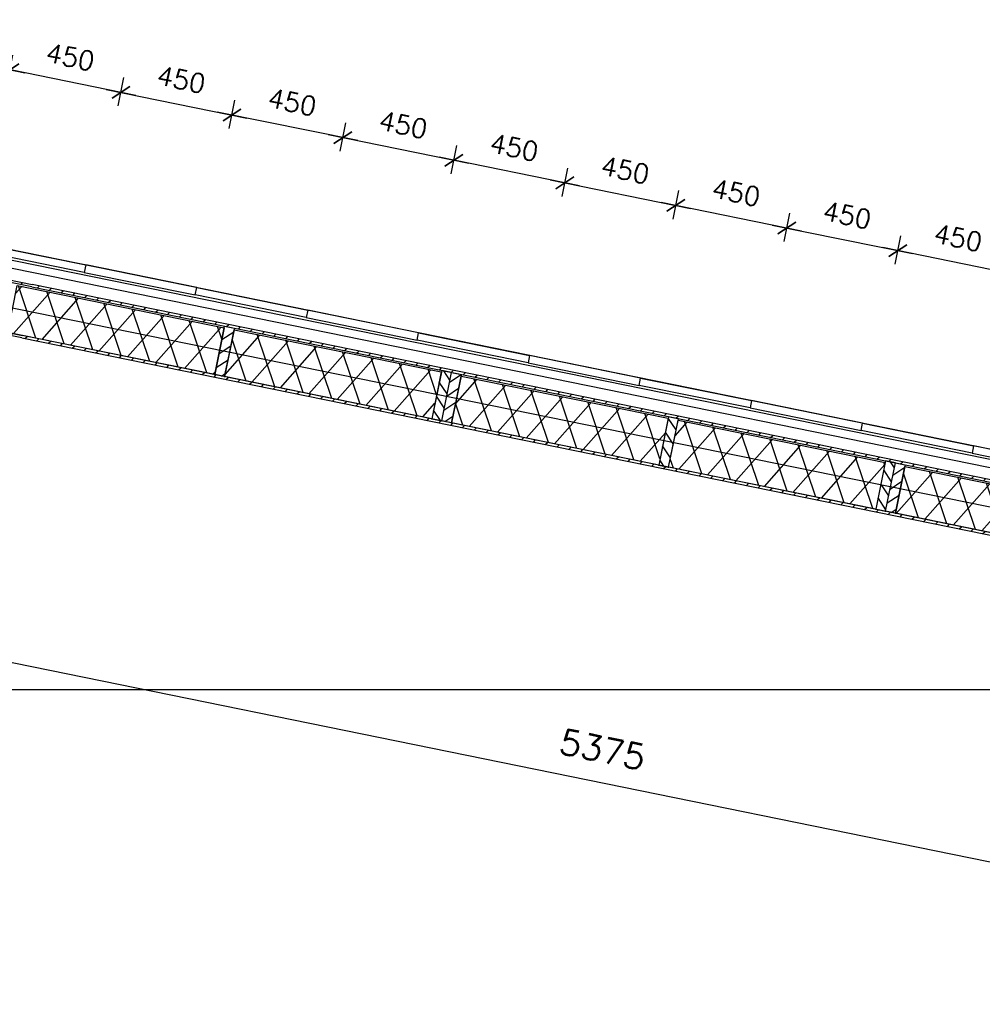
# Model space of a CAD drawing. Extents: x -161991 to 132574, y -998 to 324384.
# Tile 43 of 50: x 32188 to 36013, y 93521 to 97434. Entities that reach past the tile are written whole.
import ezdxf

# ---------------------------------------------------------------- set-up
doc = ezdxf.new("R2010")
doc.units = 0
doc.header["$LTSCALE"] = 50
doc.header["$MEASUREMENT"] = 0
doc.header["$PDSIZE"] = -1
doc.layers.get('0').update_dxf_attribs({"linetype": 'CONTINUOUS'})
doc.layers.get('DEFPOINTS').update_dxf_attribs({"linetype": 'CONTINUOUS'})
for name, color, linetype in [('A--A21--_F-23-', 10, 'CONTINUOUS'), ('A--A25--_F-2--', 9, 'CONTINUOUS'), ('A--A42--_F-23-', 9, 'CONTINUOUS'), ('A--L21--', 3, 'CONTINUOUS'), ('A--L21--_F-2--', 7, 'CONTINUOUS'), ('A--L21A1_BUITENWAND', 1, 'CONTINUOUS'), ('A--L21A2_BUITENWAND', 2, 'CONTINUOUS'), ('A--L25--', 7, 'CONTINUOUS'), ('A--L25--_F-23-', 7, 'CONTINUOUS'), ('A--L42--', 7, 'CONTINUOUS'), ('A--L42--_F-23-', 7, 'CONTINUOUS'), ('A--M$1A-_F123-', 1, 'CONTINUOUS'), ('X--LR---_CP', 7, 'CONTINUOUS')]:
    doc.layers.add(name, color=color, linetype=linetype)
doc.layers.add('bruto vloeroppervlak', color=3, linetype='CONTINUOUS', plot=False)
doc.styles.add('ALFA-0_25', font='ROMANS')
doc.styles.add('HIEMSTRA', font='romans.shx')
doc.dimstyles.get("Standard").update_dxf_attribs({"dimscale": 40, "dimtxt": 2.5, "dimasz": 2, "dimexe": 0.3, "dimexo": 0.3, "dimgap": 2, "dimtad": 1, "dimdec": 0, "dimzin": 0, "dimdsep": 46, "dimtxsty": 'HIEMSTRA', "dimblk1": 'OBLIQUE', "dimblk2": 'OBLIQUE', "dimsah": 1, "dimcen": 0.09, "dimdle": 0.3, "dimclrd": 2, "dimclre": 2, "dimclrt": 3, "dimadec": 0, "dimazin": 0, "dimtfac": 1, "dimtdec": 4, "dimtofl": 0, "dimtmove": 2, "dimatfit": 3, "dimldrblk": 'OBLIQUE', "dimfxl": 0, "dimtvp": 625, "dimtolj": 1, "dimtzin": 0, "dimarcsym": 0})
doc.dimstyles.new('STANDARD$0', dxfattribs={"dimscale": 50, "dimtxt": 2.5, "dimasz": 2, "dimexe": 2, "dimexo": 0, "dimgap": 2, "dimtad": 1, "dimdec": 0, "dimzin": 0, "dimdsep": 46, "dimtxsty": 'ALFA-0_25', "dimblk1": 'OBLIQUE', "dimblk2": 'OBLIQUE', "dimsah": 1, "dimcen": -3, "dimdle": 2, "dimclrd": 1, "dimclre": 1, "dimclrt": 2, "dimadec": 0, "dimazin": 0, "dimtfac": 0.666667, "dimtofl": 0, "dimtmove": 2, "dimatfit": 3, "dimldrblk": 'OBLIQUE', "dimfxl": 0, "dimtvp": 0.833333, "dimtolj": 1, "dimtzin": 0, "dimarcsym": 0})

# ---------------------------------------------------------------- blocks, each defined once
blk = doc.blocks.new('_OBLIQUE')
at = {"color": 0, "linetype": 'ByBlock'}
blk.add_line((-0.5, -0.5), (0.5, 0.5), dxfattribs=at)
blk = doc.blocks.new('*D151')
at = {"color": 2, "linetype": 'ByBlock'}
blk.add_line((31833.5, 94944.8), (37123.8, 93867.2), dxfattribs=at)
at = {"layer": 'DEFPOINTS', "color": 0, "linetype": 'ByBlock'}
for p in [(31845.3, 94942.4), (37112.1, 93869.6), (37112.1, 93869.6)]:
    blk.add_point(p, dxfattribs=at)
at = {"color": 2, "linetype": 'ByBlock', "xscale": 80, "yscale": 80, "zscale": 80}
for p, rotation in [((31845.3, 94942.4), 168.4862903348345), ((37112.1, 93869.6), 348.4862903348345)]:
    blk.add_blockref('_OBLIQUE', p, dxfattribs=dict(at, rotation=rotation))
at = {"color": 3, "linetype": 'ByBlock', "insert": (34504.6, 94533.4), "char_height": 100, "attachment_point": 5, "rotation": 348.4863, "style": 'HIEMSTRA'}
blk.add_mtext('\\A1;5375', dxfattribs=at)
blk = doc.blocks.new('*U432')
at = {"layer": 'A--A42--_F-23-'}
h = blk.add_hatch(dxfattribs=at)
h.set_pattern_fill('ALFALINE', color=256, scale=40, style=0, pattern_type=2)
h.set_pattern_definition([(45, (-41548.18, -94479.5), (-28.284271, 28.284271), [])])
h.paths.add_polyline_path([(0, 0), (5, 4.1), (-9309.8, 1902), (-9310.8, 1897.1), (-9311.8, 1892.2), (-5, -4.1)])
at = {"layer": 'A--L42--_F-23-', "color": 2, "linetype": 'Continuous'}
for points in [[(-9311.8, 1892.2), (-9311.8, 1892.2), (-5, -4.1), (-5, -4.1)], [(5, 4.1), (5, 4.1), (-9309.8, 1902), (-9309.8, 1902)]]:
    blk.add_lwpolyline(points, dxfattribs=at)
blk = doc.blocks.new('*U433')
at = {"layer": 'A--A21--_F-23-'}
h = blk.add_hatch(dxfattribs=at)
h.set_pattern_fill('ALFAISO', color=256, scale=100, angle=348.4825, style=0, pattern_type=2)
h.set_pattern_definition([(48.482, (-9.98, -48.99), (-74.875, 66.285), []), (108.482, (-9.98, -48.99), (-94.842, -31.701), [])])
h.paths.add_polyline_path([(0, 0), (19, 93.1), (841.8, -74.6), (822.8, -167.7), (803.9, -260.8), (-19, -93.1)])
at = {"layer": 'A--L21--_F-2--', "color": 2, "linetype": 'Continuous'}
for points in [[(0, 0), (19, 93.1), (841.8, -74.6), (822.8, -167.7)], [(0, 0), (19, 93.1), (841.8, -74.6), (822.8, -167.7)], [(822.8, -167.7), (803.9, -260.8), (-19, -93.1), (0, 0)], [(822.8, -167.7), (803.9, -260.8), (-19, -93.1), (0, 0)]]:
    blk.add_lwpolyline(points, dxfattribs=at)
blk = doc.blocks.new('*U434')
at = {"layer": 'A--A42--_F-23-'}
h = blk.add_hatch(dxfattribs=at)
h.set_pattern_fill('ALFALINE', color=256, scale=40, style=0, pattern_type=2)
h.set_pattern_definition([(45, (-41342.1, -94311.34), (-28.284271, 28.284271), [])])
h.paths.add_polyline_path([(0, 0), (5, 4.1), (-9143.2, 1867.9), (-9144.2, 1863), (-9145.2, 1858.1), (-5, -4.1)])
at = {"layer": 'A--L42--_F-23-', "color": 2, "linetype": 'Continuous'}
for points in [[(-9145.2, 1858.1), (-9145.2, 1858.1), (-5, -4.1), (-5, -4.1)], [(5, 4.1), (5, 4.1), (-9143.2, 1867.9), (-9143.2, 1867.9)]]:
    blk.add_lwpolyline(points, dxfattribs=at)
blk = doc.blocks.new('*U435')
at = {"layer": 'A--A42--_F-23-'}
h = blk.add_hatch(dxfattribs=at)
h.set_pattern_fill('ALFALINE', color=256, scale=40, style=0, pattern_type=2)
h.set_pattern_definition([(45, (-31698.136, -96486.365), (-28.284271, 28.284271), [])])
h.paths.add_polyline_path([(0, 0), (-3.9, 5.9), (540.3, -104.9), (539.3, -109.8), (538.3, -114.7), (3.9, -5.9)])
at = {"layer": 'A--L42--_F-23-', "color": 2, "linetype": 'Continuous'}
for points in [[(-3.9, 5.9), (-3.9, 5.9), (540.3, -104.9), (540.3, -104.9)], [(538.3, -114.7), (538.3, -114.7), (3.9, -5.9), (3.9, -5.9)]]:
    blk.add_lwpolyline(points, dxfattribs=at)
blk = doc.blocks.new('*U436')
at = {"layer": 'A--A42--_F-23-'}
h = blk.add_hatch(dxfattribs=at)
h.set_pattern_fill('ALFALINE', color=256, scale=40, style=0, pattern_type=2)
h.set_pattern_definition([(45, (-31858.838, -96243.356), (-28.284271, 28.284271), [])])
h.paths.add_polyline_path([(0, 0), (-3.9, 5.9), (340, -64.1), (339, -69), (338.1, -73.9), (3.9, -5.9)])
at = {"layer": 'A--L42--_F-23-', "color": 2, "linetype": 'Continuous'}
for points in [[(-3.9, 5.9), (-3.9, 5.9), (340, -64.1), (340, -64.1)], [(338.1, -73.9), (338.1, -73.9), (3.9, -5.9), (3.9, -5.9)]]:
    blk.add_lwpolyline(points, dxfattribs=at)
blk = doc.blocks.new('NH40_196')
at = {"layer": 'A--A25--_F-2--'}
h = blk.add_hatch(dxfattribs=at)
h.set_pattern_fill('ALFALINE', color=256, scale=40, style=0, pattern_type=2)
h.set_pattern_definition([(45, (-6, 0), (-28.284, 28.284), [])])
h.paths.add_polyline_path([(0, 0), (0, 196), (40, 196), (40, 0)])
at = {"layer": 'A--L25--_F-23-', "color": 2, "linetype": 'Continuous'}
blk.add_lwpolyline([(0, 0), (0, 196), (40, 196), (40, 0)], close=True, dxfattribs=at)
at = {"layer": 'X--LR---_CP'}
for p in [(0, 0), (0, 0), (40, 0)]:
    blk.add_point(p, dxfattribs=at)
blk = doc.blocks.new('*U437')
at = {"layer": 'A--A21--_F-23-'}
h = blk.add_hatch(dxfattribs=at)
h.set_pattern_fill('ALFAISO', color=256, scale=100, angle=168.4901, style=0, pattern_type=2)
h.set_pattern_definition([(228.49, (9.98, 48.99), (74.884, -66.275), []), (288.49, (9.98, 48.99), (94.838, 31.714), [])])
h.paths.add_polyline_path([(0, 0), (-19, -93.1), (-841.8, 74.5), (-822.8, 167.6), (-803.9, 260.6), (19, 93.1)])
at = {"layer": 'A--L21--_F-2--', "color": 2, "linetype": 'Continuous'}
for points in [[(-822.8, 167.6), (-803.9, 260.6), (19, 93.1), (0, 0)], [(-822.8, 167.6), (-803.9, 260.6), (19, 93.1), (0, 0)], [(0, 0), (-19, -93.1), (-841.8, 74.5), (-822.8, 167.6)], [(0, 0), (-19, -93.1), (-841.8, 74.5), (-822.8, 167.6)]]:
    blk.add_lwpolyline(points, dxfattribs=at)
blk = doc.blocks.new('*U438')
at = {"layer": 'A--A21--_F-23-'}
h = blk.add_hatch(dxfattribs=at)
h.set_pattern_fill('ALFAISO', color=256, scale=100, angle=168.4901, style=0, pattern_type=2)
h.set_pattern_definition([(228.49, (9.98, 48.99), (74.884, -66.275), []), (288.49, (9.98, 48.99), (94.838, 31.714), [])])
h.paths.add_polyline_path([(0, 0), (-19, -93.1), (-841.8, 74.5), (-822.8, 167.6), (-803.9, 260.6), (19, 93.1)])
at = {"layer": 'A--L21--_F-2--', "color": 2, "linetype": 'Continuous'}
for points in [[(-822.8, 167.6), (-803.9, 260.6), (19, 93.1), (0, 0)], [(-822.8, 167.6), (-803.9, 260.6), (19, 93.1), (0, 0)], [(0, 0), (-19, -93.1), (-841.8, 74.5), (-822.8, 167.6)], [(0, 0), (-19, -93.1), (-841.8, 74.5), (-822.8, 167.6)]]:
    blk.add_lwpolyline(points, dxfattribs=at)
blk = doc.blocks.new('*U439')
at = {"layer": 'A--A21--_F-23-'}
h = blk.add_hatch(dxfattribs=at)
h.set_pattern_fill('ALFAISO', color=256, scale=100, angle=348.4825, style=0, pattern_type=2)
h.set_pattern_definition([(48.482, (-9.98, -48.99), (-74.875, 66.285), []), (108.482, (-9.98, -48.99), (-94.842, -31.701), [])])
h.paths.add_polyline_path([(0, 0), (19, 93.1), (841.8, -74.6), (822.8, -167.7), (803.9, -260.8), (-19, -93.1)])
at = {"layer": 'A--L21--_F-2--', "color": 2, "linetype": 'Continuous'}
for points in [[(0, 0), (19, 93.1), (841.8, -74.6), (822.8, -167.7)], [(0, 0), (19, 93.1), (841.8, -74.6), (822.8, -167.7)], [(822.8, -167.7), (803.9, -260.8), (-19, -93.1), (0, 0)], [(822.8, -167.7), (803.9, -260.8), (-19, -93.1), (0, 0)]]:
    blk.add_lwpolyline(points, dxfattribs=at)
blk = doc.blocks.new('*U440')
at = {"layer": 'A--A21--_F-23-'}
h = blk.add_hatch(dxfattribs=at)
h.set_pattern_fill('ALFAISO', color=256, scale=100, angle=348.4825, style=0, pattern_type=2)
h.set_pattern_definition([(48.482, (-9.98, -48.99), (-74.875, 66.285), []), (108.482, (-9.98, -48.99), (-94.842, -31.701), [])])
h.paths.add_polyline_path([(0, 0), (19, 93.1), (841.8, -74.6), (822.8, -167.7), (803.9, -260.8), (-19, -93.1)])
at = {"layer": 'A--L21--_F-2--', "color": 2, "linetype": 'Continuous'}
for points in [[(0, 0), (19, 93.1), (841.8, -74.6), (822.8, -167.7)], [(0, 0), (19, 93.1), (841.8, -74.6), (822.8, -167.7)], [(822.8, -167.7), (803.9, -260.8), (-19, -93.1), (0, 0)], [(822.8, -167.7), (803.9, -260.8), (-19, -93.1), (0, 0)]]:
    blk.add_lwpolyline(points, dxfattribs=at)
blk = doc.blocks.new('*D458')
at = {"layer": 'A--M$1A-_F123-', "color": 1, "lineweight": -2}
for p, q in [((32138.6, 97180.9), (32161.6, 97293.6)), ((32649.3, 97133), (32090.8, 97246.8)), ((32579.5, 97091), (32602.5, 97203.8))]:
    blk.add_line(p, q, dxfattribs=at)
at = {"layer": 'DEFPOINTS', "color": 0}
for p in [(32149.6, 97234.8), (32138.6, 97180.9), (32579.5, 97091)]:
    blk.add_point(p, dxfattribs=at)
at = {"layer": 'A--M$1A-_F123-', "color": 1, "lineweight": -2, "xscale": 60, "yscale": 60, "zscale": 60}
for p, rotation in [((32149.6, 97234.8), 168.4825806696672), ((32590.5, 97145), 348.4825806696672)]:
    blk.add_blockref('_OBLIQUE', p, dxfattribs=dict(at, rotation=rotation))
at = {"layer": 'A--M$1A-_F123-', "color": 2, "insert": (32389.5, 97285.4), "char_height": 75, "attachment_point": 5, "rotation": 348.4826, "style": 'ALFA-0_25'}
blk.add_mtext('\\A1;450', dxfattribs=at)
blk = doc.blocks.new('*D508')
at = {"layer": 'A--M$1A-_F123-', "color": 1, "lineweight": -2}
for p, q in [((31765.4, 97275.1), (31784.8, 97370.4)), ((31714, 97323.6), (32208.4, 97222.8)), ((32142.2, 97198.3), (32161.6, 97293.6))]:
    blk.add_line(p, q, dxfattribs=at)
at = {"layer": 'DEFPOINTS', "color": 0}
for p in [(31765.4, 97275.1), (32149.6, 97234.8), (32142.2, 97198.3)]:
    blk.add_point(p, dxfattribs=at)
at = {"layer": 'A--M$1A-_F123-', "color": 1, "lineweight": -2, "xscale": 60, "yscale": 60, "zscale": 60}
for p, rotation in [((31772.8, 97311.6), 168.482580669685), ((32149.6, 97234.8), 348.482580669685)]:
    blk.add_blockref('_OBLIQUE', p, dxfattribs=dict(at, rotation=rotation))
at = {"layer": 'A--M$1A-_F123-', "color": 2, "insert": (31980.7, 97368.7), "char_height": 75, "attachment_point": 5, "rotation": 348.4826, "style": 'ALFA-0_25'}
blk.add_mtext('\\A1;385', dxfattribs=at)
blk = doc.blocks.new('*D509')
at = {"layer": 'A--M$1A-_F123-', "color": 1, "lineweight": -2}
for p, q in [((32579.6, 97091), (32602.6, 97203.8)), ((32531.8, 97156.9), (33090.3, 97043.1)), ((33020.5, 97001.2), (33043.5, 97113.9))]:
    blk.add_line(p, q, dxfattribs=at)
at = {"layer": 'DEFPOINTS', "color": 0}
for p in [(32579.6, 97091), (33031.5, 97055.1), (33020.5, 97001.2)]:
    blk.add_point(p, dxfattribs=at)
at = {"layer": 'A--M$1A-_F123-', "color": 1, "lineweight": -2, "xscale": 60, "yscale": 60, "zscale": 60}
for p, rotation in [((32590.6, 97145), 168.4825806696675), ((33031.5, 97055.1), 348.4825806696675)]:
    blk.add_blockref('_OBLIQUE', p, dxfattribs=dict(at, rotation=rotation))
at = {"layer": 'A--M$1A-_F123-', "color": 2, "insert": (32830.5, 97195.6), "char_height": 75, "attachment_point": 5, "rotation": 348.4826, "style": 'ALFA-0_25'}
blk.add_mtext('\\A1;450', dxfattribs=at)
blk = doc.blocks.new('*D510')
at = {"layer": 'A--M$1A-_F123-', "color": 1, "lineweight": -2}
for p, q in [((33461.5, 96911.3), (33484.5, 97024)), ((33413.7, 96977.2), (33972.3, 96863.4)), ((33902.5, 96821.4), (33925.4, 96934.2))]:
    blk.add_line(p, q, dxfattribs=at)
at = {"layer": 'DEFPOINTS', "color": 0}
for p in [(33461.5, 96911.3), (33913.5, 96875.4), (33902.5, 96821.4)]:
    blk.add_point(p, dxfattribs=at)
at = {"layer": 'A--M$1A-_F123-', "color": 1, "lineweight": -2, "xscale": 60, "yscale": 60, "zscale": 60}
for p, rotation in [((33472.5, 96965.2), 168.4825806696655), ((33913.5, 96875.4), 348.4825806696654)]:
    blk.add_blockref('_OBLIQUE', p, dxfattribs=dict(at, rotation=rotation))
at = {"layer": 'A--M$1A-_F123-', "color": 2, "insert": (33712.5, 97015.9), "char_height": 75, "attachment_point": 5, "rotation": 348.4826, "style": 'ALFA-0_25'}
blk.add_mtext('\\A1;450', dxfattribs=at)
blk = doc.blocks.new('*D511')
at = {"layer": 'A--M$1A-_F123-', "color": 1, "lineweight": -2}
for p, q in [((33020.5, 97001.2), (33043.5, 97113.9)), ((33531.3, 96953.3), (32972.7, 97067.1)), ((33461.5, 96911.3), (33484.4, 97024.1))]:
    blk.add_line(p, q, dxfattribs=at)
at = {"layer": 'DEFPOINTS', "color": 0}
for p in [(33031.5, 97055.1), (33020.5, 97001.2), (33461.5, 96911.3)]:
    blk.add_point(p, dxfattribs=at)
at = {"layer": 'A--M$1A-_F123-', "color": 1, "lineweight": -2, "xscale": 60, "yscale": 60, "zscale": 60}
for p, rotation in [((33031.5, 97055.1), 168.4825806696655), ((33472.5, 96965.3), 348.4825806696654)]:
    blk.add_blockref('_OBLIQUE', p, dxfattribs=dict(at, rotation=rotation))
at = {"layer": 'A--M$1A-_F123-', "color": 2, "insert": (33271.5, 97105.7), "char_height": 75, "attachment_point": 5, "rotation": 348.4826, "style": 'ALFA-0_25'}
blk.add_mtext('\\A1;450', dxfattribs=at)
blk = doc.blocks.new('*D512')
at = {"layer": 'A--M$1A-_F123-', "color": 1, "lineweight": -2}
for p, q in [((35225.5, 96552), (35248.4, 96664.8)), ((35177.7, 96618), (35736.2, 96504.2)), ((35666.4, 96462.2), (35689.4, 96575))]:
    blk.add_line(p, q, dxfattribs=at)
at = {"layer": 'DEFPOINTS', "color": 0}
for p in [(35225.5, 96552), (35677.4, 96516.2), (35666.4, 96462.2)]:
    blk.add_point(p, dxfattribs=at)
at = {"layer": 'A--M$1A-_F123-', "color": 1, "lineweight": -2, "xscale": 60, "yscale": 60, "zscale": 60}
for p, rotation in [((35236.4, 96606), 168.4899999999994), ((35677.4, 96516.2), 348.4899999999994)]:
    blk.add_blockref('_OBLIQUE', p, dxfattribs=dict(at, rotation=rotation))
at = {"layer": 'A--M$1A-_F123-', "color": 2, "insert": (35476.4, 96656.6), "char_height": 75, "attachment_point": 5, "rotation": 348.49, "style": 'ALFA-0_25'}
blk.add_mtext('\\A1;450', dxfattribs=at)
blk = doc.blocks.new('*D513')
at = {"layer": 'A--M$1A-_F123-', "color": 1, "lineweight": -2}
for p, q in [((34784.4, 96641.8), (34807.4, 96754.6)), ((35295.2, 96594), (34736.6, 96707.8)), ((35225.4, 96552.1), (35248.4, 96664.8))]:
    blk.add_line(p, q, dxfattribs=at)
at = {"layer": 'DEFPOINTS', "color": 0}
for p in [(34795.4, 96695.8), (34784.4, 96641.8), (35225.4, 96552.1)]:
    blk.add_point(p, dxfattribs=at)
at = {"layer": 'A--M$1A-_F123-', "color": 1, "lineweight": -2, "xscale": 60, "yscale": 60, "zscale": 60}
for p, rotation in [((34795.4, 96695.8), 168.4899999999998), ((35236.4, 96606), 348.4899999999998)]:
    blk.add_blockref('_OBLIQUE', p, dxfattribs=dict(at, rotation=rotation))
at = {"layer": 'A--M$1A-_F123-', "color": 2, "insert": (35035.4, 96746.4), "char_height": 75, "attachment_point": 5, "rotation": 348.49, "style": 'ALFA-0_25'}
blk.add_mtext('\\A1;450', dxfattribs=at)
blk = doc.blocks.new('*D514')
at = {"layer": 'A--M$1A-_F123-', "color": 1, "lineweight": -2}
for p, q in [((33902.5, 96821.4), (33925.4, 96934.2)), ((34413.2, 96773.6), (33854.7, 96887.4)), ((34343.4, 96731.7), (34366.4, 96844.4))]:
    blk.add_line(p, q, dxfattribs=at)
at = {"layer": 'DEFPOINTS', "color": 0}
for p in [(33913.5, 96875.4), (33902.5, 96821.4), (34343.4, 96731.7)]:
    blk.add_point(p, dxfattribs=at)
at = {"layer": 'A--M$1A-_F123-', "color": 1, "lineweight": -2, "xscale": 60, "yscale": 60, "zscale": 60}
for p, rotation in [((33913.5, 96875.4), 168.4900000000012), ((34354.4, 96785.6), 348.4900000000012)]:
    blk.add_blockref('_OBLIQUE', p, dxfattribs=dict(at, rotation=rotation))
at = {"layer": 'A--M$1A-_F123-', "color": 2, "insert": (34153.4, 96926), "char_height": 75, "attachment_point": 5, "rotation": 348.49, "style": 'ALFA-0_25'}
blk.add_mtext('\\A1;450', dxfattribs=at)
blk = doc.blocks.new('*D515')
at = {"layer": 'A--M$1A-_F123-', "color": 1, "lineweight": -2}
for p, q in [((34343.5, 96731.6), (34366.5, 96844.4)), ((34295.7, 96797.6), (34854.2, 96683.8)), ((34784.4, 96641.8), (34807.4, 96754.6))]:
    blk.add_line(p, q, dxfattribs=at)
at = {"layer": 'DEFPOINTS', "color": 0}
for p in [(34343.5, 96731.6), (34795.4, 96695.8), (34784.4, 96641.8)]:
    blk.add_point(p, dxfattribs=at)
at = {"layer": 'A--M$1A-_F123-', "color": 1, "lineweight": -2, "xscale": 60, "yscale": 60, "zscale": 60}
for p, rotation in [((34354.5, 96785.6), 168.4900000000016), ((34795.4, 96695.8), 348.4900000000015)]:
    blk.add_blockref('_OBLIQUE', p, dxfattribs=dict(at, rotation=rotation))
at = {"layer": 'A--M$1A-_F123-', "color": 2, "insert": (34594.4, 96836.2), "char_height": 75, "attachment_point": 5, "rotation": 348.49, "style": 'ALFA-0_25'}
blk.add_mtext('\\A1;450', dxfattribs=at)
blk = doc.blocks.new('*D520')
at = {"layer": 'A--M$1A-_F123-', "color": 1, "lineweight": -2}
for p, q in [((35666.4, 96462.3), (35689.4, 96575)), ((36177.1, 96414.4), (35618.6, 96528.2)), ((36107.3, 96372.4), (36130.3, 96485.1))]:
    blk.add_line(p, q, dxfattribs=at)
at = {"layer": 'DEFPOINTS', "color": 0}
for p in [(35677.4, 96516.2), (35666.4, 96462.3), (36107.3, 96372.4)]:
    blk.add_point(p, dxfattribs=at)
at = {"layer": 'A--M$1A-_F123-', "color": 1, "lineweight": -2, "xscale": 60, "yscale": 60, "zscale": 60}
for p, rotation in [((35677.4, 96516.2), 168.4825806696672), ((36118.3, 96426.4), 348.4825806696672)]:
    blk.add_blockref('_OBLIQUE', p, dxfattribs=dict(at, rotation=rotation))
at = {"layer": 'A--M$1A-_F123-', "color": 2, "insert": (35917.3, 96566.8), "char_height": 75, "attachment_point": 5, "rotation": 348.4826, "style": 'ALFA-0_25'}
blk.add_mtext('\\A1;450', dxfattribs=at)

msp = doc.modelspace()

# ---------------------------------------------------------------- linework, layer by layer
at = {"layer": 'A--L21--'}
for points in [[(32009.9, 96548.9), (32450.8, 96459.1), (32444.8, 96429.7), (32003.9, 96519.5)], [(32891.8, 96369.3), (32450.8, 96459.1), (32444.8, 96429.7), (32885.8, 96339.9)], [(32891.8, 96369.3), (33332.7, 96279.5), (33326.7, 96250.1), (32885.8, 96339.9)], [(33773.6, 96189.7), (33332.7, 96279.5), (33326.7, 96250.1), (33767.7, 96160.3)], [(33773.6, 96189.7), (34214.6, 96099.8), (34208.6, 96070.4), (33767.7, 96160.3)], [(34655.5, 96010), (34214.6, 96099.8), (34208.6, 96070.4), (34649.5, 95980.6)], [(34655.5, 96010), (35096.5, 95920.2), (35090.5, 95890.8), (34649.5, 95980.6)], [(35537.4, 95830.4), (35096.5, 95920.2), (35090.5, 95890.8), (35531.4, 95801)], [(35537.4, 95830.4), (35978.4, 95740.6), (35972.4, 95711.2), (35531.4, 95801)], [(36419.3, 95650.8), (35978.4, 95740.6), (35972.4, 95711.2), (36413.3, 95621.4)]]:
    msp.add_lwpolyline(points, close=True, dxfattribs=at)
at = {"layer": 'A--L21A1_BUITENWAND'}
for p, q in [((30857.6, 96554), (43034.3, 94073.6)), ((31104.1, 94771.6), (41924.9, 94771.6))]:
    msp.add_line(p, q, dxfattribs=at)
at = {"layer": 'A--L21A2_BUITENWAND', "color": 2, "linetype": 'Continuous'}
for p, q in [((41631.1, 94548.4), (31632.5, 96584.4)), ((41599.1, 94522.2), (31657.5, 96546.7))]:
    msp.add_line(p, q, dxfattribs=at)
at = {"layer": 'bruto vloeroppervlak'}
msp.add_lwpolyline([(31595.3, 96600.2), (24417.9, 61366.1), (24443.7, 61328.4), (32782.2, 59629.6), (32820.7, 59654.2), (33773.9, 64337.7), (33771.8, 64347.2), (38858.3, 65471.4), (38858.3, 65980.4), (37015, 65581.3), (37012, 73407.7), (41634.8, 73407.9), (41670.8, 73443.9), (41671.1, 94553.7), (41646.9, 94585.8), (31633.1, 96625.7), (31595.3, 96600.2)], close=True, dxfattribs=at)

# ---------------------------------------------------------------- block references
at = {"layer": 'A--L21--', "linetype": 'Continuous'}
for name, p in [('*U433', (32159.4, 96284.2)), ('*U437', (33844.3, 95941)), ('*U439', (33923.7, 95924.8)), ('*U438', (35608.6, 95581.6)), ('*U440', (35687, 95565.6))]:
    msp.add_blockref(name, p, dxfattribs=at)
at = {"layer": 'A--L25--', "rotation": 348.4825806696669}
for p in [(32963.3, 96023.5), (33865.1, 95839.8), (35628.8, 95480.5)]:
    msp.add_blockref('NH40_196', p, dxfattribs=at)
at = {"layer": 'A--L25--', "xscale": -1}
for p, rotation in [((33865.1, 95839.9), 348.4900000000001), ((34766.8, 95656.1), 348.4900000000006), ((35628.8, 95480.5), 348.4900000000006)]:
    msp.add_blockref('NH40_196', p, dxfattribs=dict(at, rotation=rotation))
at = {"layer": 'A--L42--'}
for name, p in [('*U435', (31698.1, 96486.4)), ('*U432', (41548.2, 94479.5)), ('*U436', (31858.8, 96243.4))]:
    msp.add_blockref(name, p, dxfattribs=at)
at = {"layer": 'A--L42--', "linetype": 'Continuous'}
msp.add_blockref('*U434', (41342.1, 94311.3), dxfattribs=at)

# ---------------------------------------------------------------- dimensions: what is measured, and where the dimension line sits
at = {"layer": 'A--M$1A-_F123-'}
for p1, p2, distance, picture, middle in [((31765.4, 97275.1), (32142.2, 97198.3), 37.2, '*D508', (31980.7, 97368.7)), ((32579.5, 97091), (32138.6, 97180.9), -55.1, '*D458', (32389.5, 97285.4)), ((32579.6, 97091), (33020.5, 97001.2), 55.1, '*D509', (32830.5, 97195.6)), ((33461.5, 96911.3), (33020.5, 97001.2), -55.1, '*D511', (33271.5, 97105.7)), ((33461.5, 96911.3), (33902.5, 96821.4), 55.1, '*D510', (33712.5, 97015.9)), ((34343.4, 96731.7), (33902.5, 96821.4), -55.1, '*D514', (34153.4, 96926)), ((34343.5, 96731.6), (34784.4, 96641.8), 55.1, '*D515', (34594.4, 96836.2)), ((35225.4, 96552.1), (34784.4, 96641.8), -55.1, '*D513', (35035.4, 96746.4)), ((35225.5, 96552), (35666.4, 96462.2), 55.1, '*D512', (35476.4, 96656.6)), ((36107.3, 96372.4), (35666.4, 96462.3), -55.1, '*D520', (35917.3, 96566.8))]:
    dim = msp.add_aligned_dim(p1=p1, p2=p2, distance=distance, dimstyle='STANDARD$0', override={"dimscale": 30, "dimclrd": 1, "dimclre": 1, "dimclrt": 2}, dxfattribs=at)
    dim.commit()
    dim.dimension.update_dxf_attribs({"geometry": picture, "text_midpoint": middle})
dim = msp.add_aligned_dim(p1=(31845.3, 94942.4), p2=(37112.1, 93869.6), distance=0, dimstyle='Standard', dxfattribs=at)
dim.commit()
dim.dimension.update_dxf_attribs({"geometry": '*D151', "text_midpoint": (34504.6, 94533.4)})

doc.saveas('drawing.dxf')
